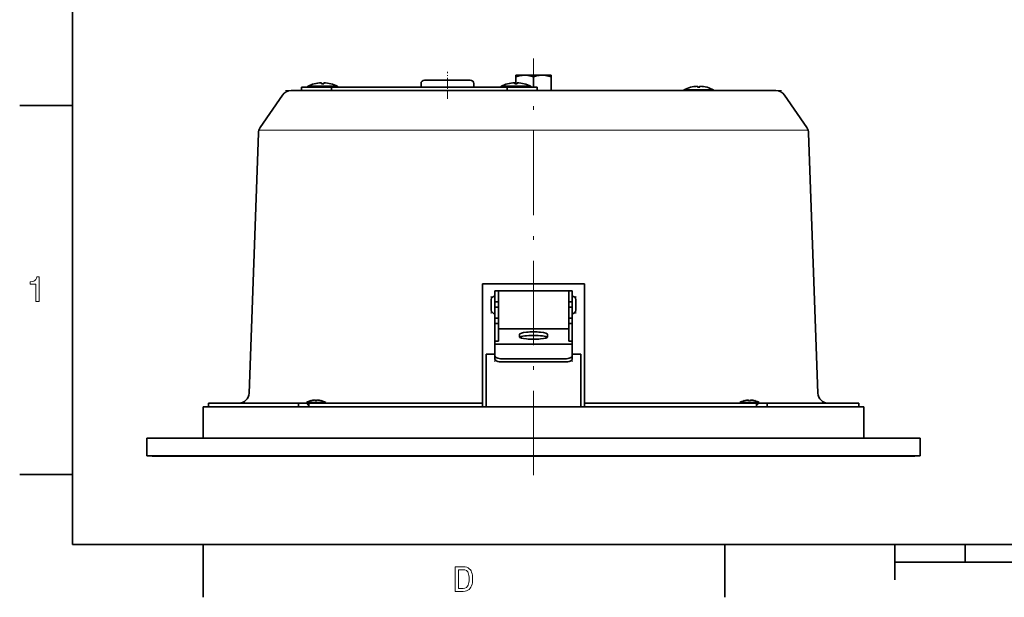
# Model space of a CAD drawing. Extents: x 0 to 354, y 0 to 250.
# Tile 1 of 9: x 2 to 143, y 2 to 85. Entities that reach past the tile are written whole.
import ezdxf

# ---------------------------------------------------------------- set-up
doc = ezdxf.new("R2010")
doc.units = 0
doc.linetypes.add('DASHDOT', pattern=[18.5, 12, -3, 0.5, -3])

msp = doc.modelspace()

# ---------------------------------------------------------------- linework, layer by layer
at = {"color": 7, "lineweight": 35}
for p, q in [((10, 240), (10, 10)), ((110.059082, 74.634598), (45.332359, 74.634598)), ((36.450645, 68.579559), (35.137016, 31.581371)), ((114.72065, 68.579559), (116.034279, 31.581371)), ((75.585648, 29.634596), (28.585648, 29.634596)), ((68.335648, 30.134596), (43.632851, 30.134596)), ((122.585648, 29.634596), (75.585648, 29.634596)), ((107.320808, 30.134596), (82.835648, 30.134596)), ((75.585648, 25.134596), (20.585648, 25.134596)), ((130.585648, 25.134596), (75.585648, 25.134596)), ((75.585648, 22.634596), (20.585648, 22.634596)), ((21.335648, 22.584597), (75.585648, 22.584597)), ((130.585648, 22.634596), (75.585648, 22.634596)), ((75.585648, 22.584597), (129.835648, 22.584597)), ((10, 10), (344, 10)), ((127, 7.5), (227, 7.5))]:
    msp.add_line(p, q, dxfattribs=at)
at = {"color": 7, "linetype": 'DASHDOT', "lineweight": 13}
msp.add_line((75.585648, 19.898169), (75.585648, 79.197983), dxfattribs=at)
at = {"color": 7, "linetype": 'DASHDOT', "lineweight": 13, "ltscale": 0.09642}
msp.add_line((63.335648, 73.456192), (63.335648, 77.312996), dxfattribs=at)
at = {"color": 7, "lineweight": 35, "ltscale": 0.000194}
for p, q in [((45.410648, 75.751045), (45.410648, 75.743301)), ((72.910645, 75.751045), (72.910645, 75.743301)), ((98.910645, 75.251045), (98.910645, 75.243301)), ((44.512226, 30.584843), (44.512226, 30.592598)), ((106.171936, 30.584843), (106.171936, 30.592598))]:
    msp.add_line(p, q, dxfattribs=at)
at = {"color": 7, "lineweight": 35, "ltscale": 0.003508}
for p, q in [((45.410648, 75.743301), (45.410648, 75.602997)), ((72.910645, 75.743301), (72.910645, 75.602997)), ((98.910645, 75.243301), (98.910645, 75.102997))]:
    msp.add_line(p, q, dxfattribs=at)
at = {"color": 7, "lineweight": 35, "ltscale": 0.003701}
for p, q in [((45.760647, 75.602997), (45.760647, 75.751045)), ((73.260651, 75.602997), (73.260651, 75.751045)), ((99.260651, 75.102997), (99.260651, 75.251045))]:
    msp.add_line(p, q, dxfattribs=at)
at = {"color": 7, "lineweight": 35, "ltscale": 0.0125}
for p, q in [((59.585648, 75.134598), (59.585648, 75.634598)), ((67.085648, 75.134598), (67.085648, 75.634598)), ((67.085648, 75.134598), (67.085648, 75.634598)), ((42.585648, 75.134598), (42.585648, 74.634598)), ((46.835648, 75.134598), (46.835648, 74.634598)), ((71.835648, 75.134598), (71.835648, 74.634598)), ((76.085648, 75.134598), (76.085648, 74.634598)), ((70.085648, 46.134598), (70.585648, 46.134598)), ((80.585648, 46.134598), (81.085648, 46.134598)), ((70.085648, 44.551247), (70.585648, 44.551247)), ((70.085648, 43.802094), (70.585648, 43.802094)), ((80.585648, 44.551247), (81.085648, 44.551247)), ((80.585648, 43.802094), (81.085648, 43.802094)), ((70.085648, 42.226234), (70.585648, 42.226234)), ((80.585648, 42.226234), (81.085648, 42.226234)), ((70.085648, 41.475636), (70.585648, 41.475636)), ((80.585648, 41.475636), (81.085648, 41.475636)), ((70.085648, 38.954254), (70.585648, 38.954254)), ((80.585648, 38.954254), (81.085648, 38.954254)), ((29.335648, 29.634596), (29.335648, 30.134596)), ((42.147926, 29.634596), (42.147926, 30.134596)), ((43.632851, 29.634596), (43.632851, 30.134596)), ((68.335648, 29.634596), (68.335648, 30.134596)), ((82.835648, 29.634596), (82.835648, 30.134596)), ((107.320808, 29.634596), (107.320808, 30.134596)), ((108.815369, 29.634596), (108.815369, 30.134596)), ((121.835648, 29.634596), (121.835648, 30.134596))]:
    msp.add_line(p, q, dxfattribs=at)
at = {"color": 7, "lineweight": 35, "ltscale": 0.08125}
for p, q in [((63.335648, 76.134598), (60.085648, 76.134598)), ((66.585648, 76.134598), (63.335648, 76.134598))]:
    msp.add_line(p, q, dxfattribs=at)
at = {"color": 7, "lineweight": 35, "ltscale": 3.6e-05}
for p, q in [((73.086899, 76.822098), (73.085648, 76.821373)), ((78.084396, 76.822098), (78.085648, 76.821373))]:
    msp.add_line(p, q, dxfattribs=at)
at = {"color": 7, "lineweight": 35, "ltscale": 0.005582}
for p, q in [((73.085648, 76.598083), (73.085648, 76.821373)), ((78.085648, 76.598083), (78.085648, 76.821373))]:
    msp.add_line(p, q, dxfattribs=at)
at = {"color": 7, "lineweight": 35, "ltscale": 0.024805}
msp.add_line((73.085648, 75.605873), (73.085648, 76.598083), dxfattribs=at)
at = {"color": 7, "lineweight": 35, "ltscale": 0.03252}
msp.add_line((73.086899, 76.822098), (74.38768, 76.822098), dxfattribs=at)
at = {"color": 7, "lineweight": 35, "ltscale": 0.092418}
msp.add_line((74.38768, 76.822098), (78.084396, 76.822098), dxfattribs=at)
at = {"color": 7, "lineweight": 35, "ltscale": 0.036587}
msp.add_line((75.585648, 75.134605), (75.585648, 76.598083), dxfattribs=at)
at = {"color": 7, "lineweight": 35, "ltscale": 0.049087}
msp.add_line((78.085648, 74.634598), (78.085648, 76.598083), dxfattribs=at)
at = {"color": 7, "lineweight": 13, "ltscale": 0.108726}
msp.add_line((40.290176, 74.634598), (44.639206, 74.634598), dxfattribs=at)
at = {"color": 7, "lineweight": 35, "ltscale": 0.105504}
msp.add_line((45.332359, 74.634598), (41.112213, 74.634598), dxfattribs=at)
at = {"color": 7, "lineweight": 35, "ltscale": 0.025}
for p, q in [((42.585648, 75.134598), (43.585648, 75.134598)), ((45.835648, 75.134598), (46.835648, 75.134598)), ((71.835648, 75.134598), (72.835648, 75.134598)), ((75.085648, 75.134598), (76.085648, 75.134598))]:
    msp.add_line(p, q, dxfattribs=at)
at = {"color": 7, "lineweight": 13, "ltscale": 0.0125}
for p, q in [((42.585648, 75.134598), (42.585648, 74.634598)), ((46.835648, 75.134598), (46.835648, 74.634598)), ((71.835648, 75.134598), (71.835648, 74.634598)), ((76.085648, 75.134598), (76.085648, 74.634598)), ((69.585648, 42.884598), (69.585648, 43.384613))]:
    msp.add_line(p, q, dxfattribs=at)
at = {"color": 7, "lineweight": 35, "ltscale": 0.02733}
for p, q in [((43.485649, 75.257622), (44.578854, 75.257622)), ((43.485649, 75.140953), (44.578854, 75.140953)), ((70.985649, 75.257622), (72.078857, 75.257622)), ((70.985649, 75.140953), (72.078857, 75.140953)), ((96.985649, 74.757622), (98.078857, 74.757622)), ((96.985649, 74.640953), (98.078857, 74.640953))]:
    msp.add_line(p, q, dxfattribs=at)
at = {"color": 7, "lineweight": 35, "ltscale": 0.002917}
for p, q in [((43.485649, 75.257622), (43.485649, 75.140953)), ((47.685646, 75.257622), (47.685646, 75.140953)), ((70.985649, 75.257622), (70.985649, 75.140953)), ((75.185646, 75.257622), (75.185646, 75.140953)), ((96.985649, 74.757622), (96.985649, 74.640953)), ((101.185646, 74.757622), (101.185646, 74.640953))]:
    msp.add_line(p, q, dxfattribs=at)
at = {"color": 7, "lineweight": 35, "ltscale": 0.000225}
for p, q in [((43.492004, 75.134598), (43.485649, 75.140953)), ((47.679295, 75.134598), (47.685646, 75.140953)), ((70.992004, 75.134598), (70.985649, 75.140953)), ((75.179291, 75.134598), (75.185646, 75.140953)), ((96.992004, 74.634598), (96.985649, 74.640953)), ((101.179291, 74.634598), (101.185646, 74.640953))]:
    msp.add_line(p, q, dxfattribs=at)
at = {"color": 7, "lineweight": 35, "ltscale": 0.05625}
for p, q in [((45.835648, 75.134598), (43.585648, 75.134598)), ((75.085648, 75.134598), (72.835648, 75.134598))]:
    msp.add_line(p, q, dxfattribs=at)
at = {"color": 7, "lineweight": 35, "ltscale": 8.8e-05}
for p, q in [((44.408134, 75.602997), (44.406116, 75.605865)), ((46.765179, 75.605865), (46.763161, 75.602997)), ((71.908134, 75.602997), (71.90612, 75.605865)), ((74.265175, 75.605865), (74.263161, 75.602997)), ((97.908134, 75.102997), (97.906113, 75.105865)), ((100.265182, 75.105865), (100.263161, 75.102997))]:
    msp.add_line(p, q, dxfattribs=at)
at = {"color": 7, "lineweight": 35, "ltscale": 0.07767}
for p, q in [((44.578854, 75.257622), (47.685646, 75.257622)), ((44.578854, 75.140953), (47.685646, 75.140953)), ((72.078857, 75.257622), (75.185646, 75.257622)), ((72.078857, 75.140953), (75.185646, 75.140953)), ((98.078857, 74.757622), (101.185646, 74.757622)), ((98.078857, 74.640953), (101.185646, 74.640953))]:
    msp.add_line(p, q, dxfattribs=at)
at = {"color": 7, "lineweight": 13}
for p, q in [((44.639206, 74.634598), (110.87867, 74.634598)), ((114.740738, 69.015457), (41.255035, 69.015457))]:
    msp.add_line(p, q, dxfattribs=at)
at = {"color": 7, "lineweight": 35, "ltscale": 0.1}
for p, q in [((46.835648, 75.134598), (50.835648, 75.134598)), ((46.835648, 74.634598), (50.835648, 74.634598)), ((67.835648, 75.134598), (71.835648, 75.134598)), ((67.835648, 74.634598), (71.835648, 74.634598))]:
    msp.add_line(p, q, dxfattribs=at)
at = {"color": 7, "lineweight": 35, "ltscale": 0.425}
for p, q in [((67.835648, 75.134598), (50.835648, 75.134598)), ((67.835648, 74.634598), (50.835648, 74.634598))]:
    msp.add_line(p, q, dxfattribs=at)
at = {"color": 7, "lineweight": 35, "ltscale": 0.139726}
for p, q in [((39.875439, 73.983353), (36.712929, 69.375092)), ((111.295853, 73.983353), (114.458366, 69.375092))]:
    msp.add_line(p, q, dxfattribs=at)
at = {"color": 7, "lineweight": 35, "ltscale": 0.1875}
for p, q in [((10, 72.5), (2.5, 72.5)), ((68.835648, 29.634596), (68.835648, 37.134598)), ((82.335648, 29.634596), (82.335648, 37.134598)), ((10, 20), (2.5, 20)), ((28.6, 10), (28.6, 2.5)), ((102.800003, 10), (102.800003, 2.5))]:
    msp.add_line(p, q, dxfattribs=at)
at = {"color": 7, "lineweight": 13, "ltscale": 0.120616}
msp.add_line((36.430393, 69.015457), (41.255035, 69.015457), dxfattribs=at)
at = {"color": 7, "lineweight": 35, "ltscale": 0.388831}
for p, q in [((68.335648, 47.134598), (68.335648, 31.581371)), ((82.835648, 47.134598), (82.835648, 31.581371))]:
    msp.add_line(p, q, dxfattribs=at)
at = {"color": 7, "lineweight": 35, "ltscale": 0.3625}
msp.add_line((82.835648, 47.134598), (68.335648, 47.134598), dxfattribs=at)
at = {"color": 7, "lineweight": 13, "ltscale": 0.03125}
for p, q in [((69.585648, 45.384583), (69.585648, 44.134598)), ((69.585648, 44.134598), (69.585648, 42.884605))]:
    msp.add_line(p, q, dxfattribs=at)
at = {"color": 7, "lineweight": 35, "ltscale": 0.01875}
for p, q in [((69.585648, 44.134598), (69.585648, 44.884598)), ((81.585648, 44.134598), (81.585648, 44.884598)), ((69.585648, 43.384598), (69.585648, 44.134598)), ((81.585648, 43.384598), (81.585648, 44.134598))]:
    msp.add_line(p, q, dxfattribs=at)
at = {"color": 7, "lineweight": 35, "ltscale": 0.039584}
for p, q in [((70.085648, 44.551247), (70.085648, 46.134598)), ((70.585648, 46.134598), (70.585648, 44.551247)), ((80.585648, 44.551247), (80.585648, 46.134598)), ((81.085648, 44.551247), (81.085648, 46.134598))]:
    msp.add_line(p, q, dxfattribs=at)
at = {"color": 7, "lineweight": 35, "ltscale": 0.05}
msp.add_line((70.585648, 46.134598), (70.585648, 44.134598), dxfattribs=at)
at = {"color": 7, "lineweight": 35, "ltscale": 0.25}
for p, q in [((80.585648, 46.134598), (70.585648, 46.134598)), ((80.585648, 40.717514), (70.585648, 40.717514))]:
    msp.add_line(p, q, dxfattribs=at)
at = {"color": 7, "lineweight": 35, "ltscale": 0.039575}
msp.add_line((80.585648, 46.134598), (80.585648, 44.551613), dxfattribs=at)
at = {"color": 7, "lineweight": 13, "ltscale": 0.031239}
for q in [(81.585648, 45.384148), (81.585648, 42.88504), (81.585648, 42.88504)]:
    msp.add_line((81.585648, 44.134598), q, dxfattribs=at)
at = {"color": 7, "lineweight": 35, "ltscale": 0.018729}
for p, q in [((70.085648, 43.802094), (70.085648, 44.551247)), ((70.585648, 43.802094), (70.585648, 44.551247)), ((80.585648, 43.802094), (80.585648, 44.551247)), ((81.085648, 43.802094), (81.085648, 44.551247))]:
    msp.add_line(p, q, dxfattribs=at)
at = {"color": 7, "lineweight": 35, "ltscale": 0.039396}
for p, q in [((70.085648, 42.226234), (70.085648, 43.802094)), ((70.585648, 42.226234), (70.585648, 43.802094)), ((80.585648, 42.226234), (80.585648, 43.802094)), ((81.085648, 42.226234), (81.085648, 43.802094))]:
    msp.add_line(p, q, dxfattribs=at)
at = {"color": 7, "lineweight": 35, "ltscale": 0.085427}
msp.add_line((70.585648, 44.134598), (70.585648, 40.717514), dxfattribs=at)
at = {"color": 7, "lineweight": 35, "ltscale": 0.018765}
for p, q in [((70.085648, 41.475636), (70.085648, 42.226234)), ((70.585648, 41.475636), (70.585648, 42.226234)), ((80.585648, 41.475636), (80.585648, 42.226234)), ((81.085648, 41.475636), (81.085648, 42.226234))]:
    msp.add_line(p, q, dxfattribs=at)
at = {"color": 7, "lineweight": 35, "ltscale": 0.063035}
for p, q in [((70.085648, 38.954254), (70.085648, 41.475636)), ((70.585648, 38.954254), (70.585648, 41.475636)), ((80.585648, 38.954254), (80.585648, 41.475636)), ((81.085648, 38.954254), (81.085648, 41.475636))]:
    msp.add_line(p, q, dxfattribs=at)
at = {"color": 7, "lineweight": 35, "ltscale": 0.008682}
for p, q in [((73.585648, 39.588799), (73.585648, 39.936096)), ((77.585648, 39.936096), (77.585648, 39.588799))]:
    msp.add_line(p, q, dxfattribs=at)
at = {"color": 7, "lineweight": 35, "ltscale": 0.010853}
for p, q in [((70.085648, 38.520134), (70.085648, 38.954254)), ((81.085648, 38.520134), (81.085648, 38.954254))]:
    msp.add_line(p, q, dxfattribs=at)
at = {"color": 7, "lineweight": 35, "ltscale": 0.041097}
for p, q in [((70.085648, 36.876266), (70.085648, 38.520134)), ((81.085648, 36.876266), (81.085648, 38.520134))]:
    msp.add_line(p, q, dxfattribs=at)
at = {"color": 7, "lineweight": 35, "ltscale": 0.275}
msp.add_line((70.085648, 38.520134), (81.085648, 38.520134), dxfattribs=at)
at = {"color": 7, "lineweight": 35, "ltscale": 0.03125}
for p, q in [((68.835648, 37.134598), (70.085632, 37.134598)), ((81.085632, 37.134598), (82.335648, 37.134598))]:
    msp.add_line(p, q, dxfattribs=at)
at = {"color": 7, "lineweight": 35, "ltscale": 0.011396}
for p, q in [((70.085648, 36.876266), (70.085648, 36.420441)), ((81.085648, 36.876266), (81.085648, 36.420441))]:
    msp.add_line(p, q, dxfattribs=at)
at = {"color": 7, "lineweight": 13, "ltscale": 0.011396}
for p, q in [((70.085648, 36.465298), (70.085648, 36.009472)), ((81.085648, 36.465298), (81.085648, 36.009472))]:
    msp.add_line(p, q, dxfattribs=at)
at = {"color": 7, "lineweight": 35, "ltscale": 0.225}
for p, q in [((71.085648, 36.465298), (80.085648, 36.465298)), ((71.085648, 36.009472), (80.085648, 36.009472))]:
    msp.add_line(p, q, dxfattribs=at)
at = {"color": 7, "lineweight": 35, "ltscale": 0.036169}
for p, q in [((68.335648, 31.581371), (68.335648, 30.134596)), ((82.835648, 31.581371), (82.835648, 30.134596))]:
    msp.add_line(p, q, dxfattribs=at)
at = {"color": 7, "lineweight": 35, "ltscale": 0.1125}
for p, q in [((28.585648, 25.134596), (28.585648, 29.634596)), ((122.585648, 25.134596), (122.585648, 29.634596))]:
    msp.add_line(p, q, dxfattribs=at)
at = {"color": 7, "lineweight": 35, "ltscale": 0.141545}
msp.add_line((34.997456, 30.134596), (29.335648, 30.134596), dxfattribs=at)
at = {"color": 7, "lineweight": 35, "ltscale": 0.178762}
msp.add_line((42.147926, 30.134596), (34.997456, 30.134596), dxfattribs=at)
at = {"color": 7, "lineweight": 35, "ltscale": 0.028951}
msp.add_line((43.305977, 30.134596), (42.147926, 30.134596), dxfattribs=at)
at = {"color": 7, "lineweight": 35, "ltscale": 0.017895}
for p, q in [((43.274727, 30.24918), (43.990517, 30.24918)), ((43.274727, 30.165846), (43.990517, 30.165846)), ((104.934433, 30.24918), (105.650223, 30.24918)), ((104.934433, 30.165846), (105.650223, 30.165846))]:
    msp.add_line(p, q, dxfattribs=at)
at = {"color": 7, "lineweight": 35, "ltscale": 0.002083}
for p, q in [((43.274727, 30.24918), (43.274727, 30.165846)), ((46.024727, 30.24918), (46.024727, 30.165846)), ((104.934433, 30.24918), (104.934433, 30.165846)), ((107.684433, 30.24918), (107.684433, 30.165846))]:
    msp.add_line(p, q, dxfattribs=at)
at = {"color": 7, "lineweight": 35, "ltscale": 0.012662}
msp.add_line((43.632851, 29.807724), (43.274727, 30.165846), dxfattribs=at)
at = {"color": 7, "lineweight": 35, "ltscale": 8.6e-05}
for p, q in [((43.889015, 30.496746), (43.890892, 30.493851)), ((45.410439, 30.496746), (45.408562, 30.493851)), ((105.548729, 30.496746), (105.550598, 30.493851)), ((107.070145, 30.496746), (107.068268, 30.493851))]:
    msp.add_line(p, q, dxfattribs=at)
at = {"color": 7, "lineweight": 35, "ltscale": 0.050855}
for p, q in [((43.990517, 30.24918), (46.024727, 30.24918)), ((43.990517, 30.165846), (46.024727, 30.165846)), ((105.650223, 30.24918), (107.684433, 30.24918)), ((105.650223, 30.165846), (107.684433, 30.165846))]:
    msp.add_line(p, q, dxfattribs=at)
at = {"color": 7, "lineweight": 35, "ltscale": 0.002275}
for p, q in [((44.512226, 30.493849), (44.512226, 30.584843)), ((106.171936, 30.493849), (106.171936, 30.584843))]:
    msp.add_line(p, q, dxfattribs=at)
at = {"color": 7, "lineweight": 35, "ltscale": 0.002469}
for p, q in [((44.787224, 30.493849), (44.787224, 30.592598)), ((106.446938, 30.493849), (106.446938, 30.592598))]:
    msp.add_line(p, q, dxfattribs=at)
at = {"color": 7, "lineweight": 35, "ltscale": 0.001105}
for p, q in [((45.993477, 30.134596), (46.024727, 30.165846)), ((104.965683, 30.134596), (104.934433, 30.165846))]:
    msp.add_line(p, q, dxfattribs=at)
at = {"color": 7, "lineweight": 35, "ltscale": 0.012856}
msp.add_line((107.320801, 29.802214), (107.684433, 30.165846), dxfattribs=at)
at = {"color": 7, "lineweight": 35, "ltscale": 0.029055}
msp.add_line((107.653183, 30.134596), (108.815369, 30.134596), dxfattribs=at)
at = {"color": 7, "lineweight": 35, "ltscale": 0.325507}
msp.add_line((121.835648, 30.134596), (108.815369, 30.134596), dxfattribs=at)
at = {"color": 7, "lineweight": 35, "ltscale": 0.0625}
for p, q in [((20.585648, 22.634596), (20.585648, 25.134596)), ((130.585648, 22.634596), (130.585648, 25.134596)), ((137, 10), (137, 7.5))]:
    msp.add_line(p, q, dxfattribs=at)
at = {"color": 7, "lineweight": 35, "ltscale": 0.00125}
for p, q in [((21.335648, 22.634596), (21.335648, 22.584597)), ((129.835648, 22.634596), (129.835648, 22.584597))]:
    msp.add_line(p, q, dxfattribs=at)
at = {"color": 7, "lineweight": 35, "ltscale": 0.125}
msp.add_line((127, 10), (127, 5), dxfattribs=at)
at = {"color": 7, "lineweight": 35}
for points in [[(74.386749, 76.820976), (73.987167, 76.802795), (73.563156, 76.732254), (73.085648, 76.598083)], [(74.386749, 76.820976), (74.794312, 76.789345), (75.235344, 76.701714), (75.585648, 76.598083)], [(75.585648, 76.598083), (76.000351, 76.717682), (76.368065, 76.788101), (76.731049, 76.819695), (77.087921, 76.811607), (77.459167, 76.762711), (77.756248, 76.696312), (78.085648, 76.598083)]]:
    msp.add_lwpolyline(points, dxfattribs=at)
at = {"color": 7, "lineweight": 13}
for points in [[(4.808448, 44.592106), (4.808448, 47.077614), (3.996853, 47.077614), (3.996853, 47.432686), (4.269807, 47.455582), (4.491595, 47.513702), (4.662218, 47.607052), (4.788017, 47.740555), (4.875332, 47.919147), (4.924163, 48.14283), (5.264969, 48.14283), (5.264969, 44.592106)], [(65.598801, 6.842105), (65.853645, 6.824764), (66.081131, 6.772739), (66.28125, 6.686032), (66.454018, 6.564641), (66.599426, 6.408568), (66.70005, 6.251616), (66.782379, 6.069788), (66.846405, 5.86308), (66.892151, 5.631495), (66.919586, 5.375031), (66.928734, 5.09369), (66.919106, 4.824326), (66.890213, 4.576317), (66.842049, 4.349663), (66.774628, 4.144365), (66.687935, 3.960422), (66.581985, 3.797835), (66.431702, 3.633772), (66.25824, 3.506168), (66.0616, 3.415022), (65.841789, 3.360335), (65.598801, 3.342105), (64.44323, 3.342105), (64.44323, 6.842105)], [(65.563927, 6.436308), (64.89975, 6.436308), (64.89975, 3.747902), (65.563927, 3.747902), (65.829529, 3.784669), (66.045105, 3.894969), (66.210663, 4.078802), (66.28656, 4.225285), (66.345596, 4.400015), (66.387756, 4.602993), (66.413055, 4.834218), (66.421494, 5.09369), (66.413452, 5.36307), (66.389343, 5.600556), (66.349159, 5.806149), (66.292908, 5.97985), (66.220573, 6.121657), (66.058319, 6.296463), (65.839432, 6.401347)]]:
    msp.add_lwpolyline(points, close=True, dxfattribs=at)
at = {"color": 7, "lineweight": 35}
for centre, radius, start, end in [((45.585606, 71.097878), 4.656449, 92.153302, 104.647336), ((45.58569, 71.097878), 4.656449, 75.352662, 87.846703), ((60.085648, 75.634598), 0.5, 90.000003, 179.999995), ((66.585648, 75.634598), 0.5, 0, 90.000003), ((66.585648, 75.634598), 0.5, 0, 90.000003), ((73.085609, 71.097878), 4.656449, 92.153302, 104.647336), ((73.085686, 71.097878), 4.656449, 75.352662, 87.846703), ((41.112213, 73.134598), 1.5, 90.000003, 145.539365), ((45.585648, 71.097618), 4.66, 104.662103, 116.784992), ((45.585648, 70.268784), 5.337083, 88.12097, 91.879035), ((45.585648, 70.268784), 5.337083, 88.12097, 91.879035), ((45.585648, 71.097618), 4.66, 63.215006, 75.337895), ((73.085648, 71.097618), 4.66, 104.662103, 116.784992), ((73.085648, 70.268784), 5.337083, 88.12097, 91.879035), ((73.085648, 70.268784), 5.337083, 88.12097, 91.879035), ((73.085648, 71.097618), 4.66, 63.215006, 75.337895), ((99.085648, 70.597618), 4.66, 104.662103, 116.784992), ((99.085602, 70.597878), 4.656449, 92.153302, 104.647336), ((99.085648, 69.768784), 5.337083, 88.12097, 91.879035), ((99.085648, 69.768784), 5.337083, 88.12097, 91.879035), ((99.085693, 70.597878), 4.656449, 75.352662, 87.846703), ((99.085648, 70.597618), 4.66, 63.215006, 75.337895), ((110.059082, 73.134598), 1.5, 34.46064, 90.000003), ((37.949699, 68.526337), 1.5, 145.539365, 177.966548), ((113.221596, 68.526337), 1.5, 2.033445, 34.46064), ((70.085648, 44.884598), 0.5, 90.000003, 179.999995), ((81.085648, 44.884598), 0.5, 360, 90.000003), ((70.085648, 43.384598), 0.5, 180.000005, 269.999997), ((70.085648, 43.384598), 0.5, 180.000005, 269.999997), ((81.085648, 43.384598), 0.5, 269.999997, 0), ((81.085648, 43.384598), 0.5, 269.999997, 0), ((33.637951, 31.634607), 1.500013, 270.250105, 357.966124), ((117.53334, 31.634596), 1.5, 182.033452, 269.999997), ((44.649727, 27.723286), 2.875893, 105.338012, 118.562194), ((44.649681, 27.72357), 2.872318, 92.742993, 105.317877), ((44.649727, 27.230894), 3.265852, 87.586999, 92.412999), ((44.649727, 27.230894), 3.265852, 87.586999, 92.412999), ((44.649769, 27.72357), 2.872318, 74.682122, 87.257005), ((44.649727, 27.723286), 2.875893, 61.437804, 74.661986), ((106.309433, 27.723286), 2.875893, 105.338012, 118.562194), ((106.309395, 27.72357), 2.872318, 92.742993, 105.317877), ((106.309433, 27.230894), 3.265852, 87.586999, 92.412999), ((106.309433, 27.230894), 3.265852, 87.586999, 92.412999), ((106.309479, 27.72357), 2.872318, 74.682122, 87.257005), ((106.309433, 27.723286), 2.875893, 61.437804, 74.661986)]:
    msp.add_arc(centre, radius, start, end, dxfattribs=at)
for centre, major_axis, ratio, start_param, end_param in [((75.585648, 39.936096), (2, 0), 0.173648, 0, 3.1415926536), ((75.585648, 39.588799), (2, 0), 0.173648, 3.1415926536, 6.2831853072), ((75.585648, 39.443691), (-2, 0), 0.173648, 3.3515691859, 6.0732080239), ((71.085648, 36.876266), (-1, 0), 0.410968, 0, 1.5707963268), ((71.085648, 36.420441), (-1, 0), 0.410968, 0, 1.5707963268), ((80.085648, 36.876266), (-1, 0), 0.410968, 1.5707963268, 3.1415926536), ((80.085648, 36.420441), (-1, 0), 0.410968, 1.5707963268, 3.1415926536)]:
    msp.add_ellipse(centre, major_axis=major_axis, ratio=ratio, start_param=start_param, end_param=end_param, dxfattribs=at)

doc.saveas('drawing.dxf')
